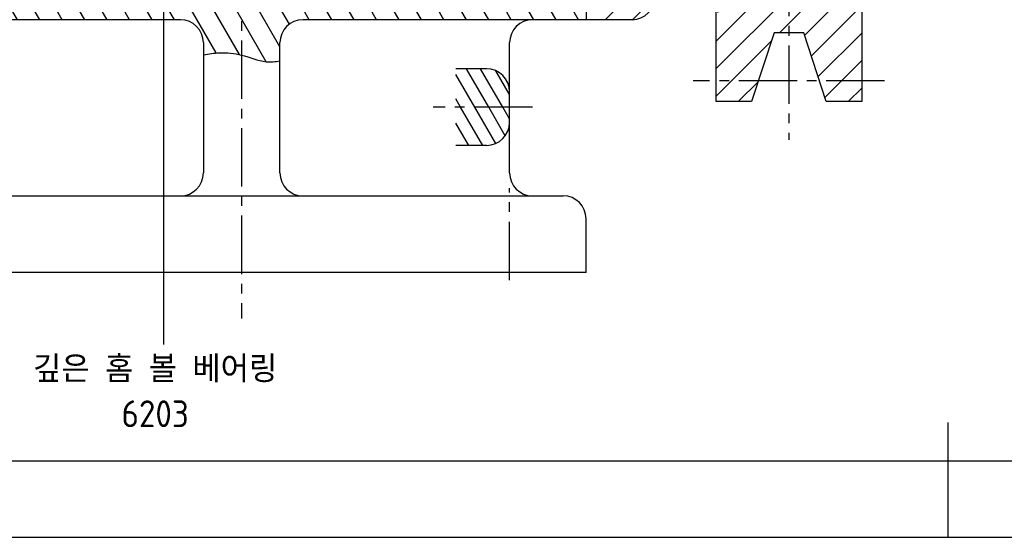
# Model space of a CAD drawing. Header units: millimetres. Extents: x 0 to 420, y 0 to 297.
# Tile 2 of 7: x 89 to 217, y 0 to 68. Entities that reach past the tile are written whole.
import ezdxf

# ---------------------------------------------------------------- set-up
doc = ezdxf.new("R2010")
doc.units = ezdxf.units.MM
doc.header["$LTSCALE"] = 0.4
doc.linetypes.add('CENTER2', pattern=[28.575, 19.05, -3.175, 3.175, -3.175])
for name, color, linetype in [('가는선', 1, 'Continuous'), ('문자', 2, 'Continuous'), ('외형선', 3, 'Continuous'), ('윤곽선', 5, 'Continuous'), ('중심선', 1, 'CENTER2')]:
    doc.layers.add(name, color=color, linetype=linetype)
doc.styles.get("Standard").update_dxf_attribs({"font": 'isocp.shx', "bigfont": 'whgtxt.shx'})
doc.dimstyles.new('ISO-25', dxfattribs={"dimtxt": 2.5, "dimasz": 2.5, "dimexe": 1.25, "dimexo": 0.625, "dimtad": 1, "dimdec": 4, "dimtxsty": 'Standard', "dimcen": 2.5, "dimadec": 4, "dimazin": 2, "dimtfac": 1, "dimtdec": 4, "dimtmove": 0, "dimatfit": 3, "dimfxl": 0, "dimarcsym": 0})

# ---------------------------------------------------------------- blocks, each defined once
blk = doc.blocks.new('*U4')
at = {"layer": '가는선'}
h = blk.add_hatch(dxfattribs=at)
h.set_pattern_fill('ANSI31', color=256, scale=0.8)
h.paths.add_polyline_path([(195.74, 128.59, 0.414214), (198.74, 131.59), (198.74, 139.59), (193.24, 139.59), (191.19, 133.29), (187.29, 133.29), (185.24, 139.59), (179.74, 139.59), (179.74, 131.59, 0.414214), (182.74, 128.59, -0.414214), (185.74, 125.59), (185.74, 120.09, -0.414214), (182.74, 117.09), (174.74, 117.09), (174.74, 107.39), (198.74, 107.39), (198.74, 117.09), (195.74, 117.09, -0.414214), (192.74, 120.09), (192.74, 125.59, -0.414214)])
h.paths.add_polyline_path([(184.36, 142.29), (179.74, 142.29), (179.74, 139.59), (185.24, 139.59)])
h.paths.add_polyline_path([(198.74, 142.29), (194.12, 142.29), (193.24, 139.59), (198.74, 139.59)])
h.paths.add_polyline_path([(198.74, 93.59), (174.74, 93.59), (174.74, 82.09), (182.74, 82.09, -0.414214), (185.74, 79.09), (185.74, 73.59, -0.414214), (182.74, 70.59, 0.414214), (179.74, 67.59), (179.74, 59.59), (185.24, 59.59), (187.29, 65.89), (191.19, 65.89), (193.24, 59.59), (198.74, 59.59), (198.74, 67.59, 0.414214), (195.74, 70.59, -0.414214), (192.74, 73.59), (192.74, 79.09, -0.414214), (195.74, 82.09), (198.74, 82.09)])
h.paths.add_polyline_path([(185.24, 59.59), (179.74, 59.59), (179.74, 56.89), (184.36, 56.89)])
h.paths.add_polyline_path([(198.74, 59.59), (193.24, 59.59), (194.12, 56.89), (198.74, 56.89)])
h = blk.add_hatch(dxfattribs=at)
h.set_pattern_fill('ANSI31', color=256, scale=0.8)
h.set_pattern_definition([(45, (0, -7.826), (-1.79605, 1.79605), [])])
edge = h.paths.add_edge_path()
edge.add_line((171.74, 84.59), (166.54, 84.59))
edge.add_line((166.54, 84.59), (166.54, 90.59))
edge.add_line((166.54, 90.59), (162.74, 90.59))
edge.add_line((162.74, 90.59), (162.74, 87.59))
edge.add_arc((159.74, 87.59), 3, 270, 360, ccw=False)
edge.add_line((159.74, 84.59), (159.74, 79.59))
edge.add_line((159.74, 79.59), (160.74, 79.59))
edge.add_line((160.74, 79.59), (162.74, 79.59))
edge.add_line((162.74, 79.59), (162.74, 76.84))
edge.add_line((162.74, 76.84), (167.34, 76.84))
edge.add_line((167.34, 76.84), (167.34, 78.59))
edge.add_line((167.34, 78.59), (171.74, 78.59))
edge.add_line((171.74, 78.59), (171.74, 84.59))
edge = h.paths.add_edge_path()
edge.add_line((171.74, 70.59), (167.34, 70.59))
edge.add_line((167.34, 70.59), (167.34, 72.34))
edge.add_line((167.34, 72.34), (162.74, 72.34))
edge.add_line((162.74, 72.34), (162.74, 67.59))
edge.add_line((162.74, 67.59), (168.74, 67.59))
edge.add_arc((168.74, 70.59), 3, 270, 360)
edge = h.paths.add_edge_path()
edge.add_line((171.74, 120.59), (167.34, 120.59))
edge.add_line((167.34, 120.59), (167.34, 122.34))
edge.add_line((167.34, 122.34), (162.74, 122.34))
edge.add_line((162.74, 122.34), (162.74, 119.59))
edge.add_line((162.74, 119.59), (160.74, 119.59))
edge.add_line((160.74, 119.59), (159.74, 119.59))
edge.add_line((159.74, 119.59), (159.74, 114.59))
edge.add_arc((159.74, 111.59), 3, 0, 90, ccw=False)
edge.add_line((162.74, 111.59), (162.74, 108.59))
edge.add_line((162.74, 108.59), (166.54, 108.59))
edge.add_line((166.54, 108.59), (166.54, 114.59))
edge.add_line((166.54, 114.59), (171.74, 114.59))
edge.add_line((171.74, 114.59), (171.74, 120.59))
edge = h.paths.add_edge_path()
edge.add_line((168.74, 131.59), (162.74, 131.59))
edge.add_line((162.74, 131.59), (162.74, 126.84))
edge.add_line((162.74, 126.84), (167.34, 126.84))
edge.add_line((167.34, 126.84), (167.34, 128.59))
edge.add_line((167.34, 128.59), (171.74, 128.59))
edge.add_arc((168.74, 128.59), 3, 0, 90)
h = blk.add_hatch(dxfattribs=at)
h.set_pattern_fill('ANSI31', color=256, scale=0.8, angle=75)
h.set_pattern_definition([(120, (0, -7.826), (-2.199705, -1.27), [])])
edge = h.paths.add_edge_path()
edge.add_spline(control_points=[(112.74, 63.01), (113.44, 63.15), (115.09, 63.36), (117.9, 63.12), (120.46, 61.93), (122.13, 62.1), (122.74, 62.23)], knot_values=[5.557115, 5.557115, 5.557115, 5.557115, 7.713533, 10.579661, 13.913756, 15.788698, 15.788698, 15.788698, 15.788698], degree=3, periodic=0)
edge.add_line((122.74, 62.23), (122.74, 64.59))
edge.add_arc((125.74, 64.59), 3, 90, 180, ccw=False)
edge.add_line((125.74, 67.59), (162.74, 67.59))
edge.add_line((162.74, 67.59), (162.74, 72.59))
edge.add_line((162.74, 72.59), (157.77, 72.59))
edge.add_line((157.77, 72.59), (155.74, 72.59))
edge.add_line((155.74, 72.59), (155.08, 72.97))
edge.add_line((155.08, 72.97), (153.74, 72.97))
edge.add_line((153.74, 72.97), (152.81, 74.59))
edge.add_line((152.81, 74.59), (153.74, 76.21))
edge.add_line((153.74, 76.21), (155.08, 76.21))
edge.add_line((155.08, 76.21), (155.74, 76.59))
edge.add_line((155.74, 76.59), (162.74, 76.59))
edge.add_line((162.74, 76.59), (162.74, 79.59))
edge.add_line((162.74, 79.59), (147.74, 79.59))
edge.add_line((147.74, 79.59), (147.74, 82.59))
edge.add_line((147.74, 82.59), (141.74, 82.59))
edge.add_line((141.74, 82.59), (141.74, 77.59))
edge.add_arc((138.74, 77.59), 3, 270, 360, ccw=False)
edge.add_line((138.74, 74.59), (96.74, 74.59))
edge.add_arc((96.74, 77.59), 3, 180, 270, ccw=False)
edge.add_line((93.74, 77.59), (93.74, 82.59))
edge.add_line((93.74, 82.59), (87.74, 82.59))
edge.add_line((87.74, 82.59), (87.74, 79.59))
edge.add_line((87.74, 79.59), (72.74, 79.59))
edge.add_line((72.74, 79.59), (72.74, 76.59))
edge.add_line((72.74, 76.59), (77.71, 76.59))
edge.add_line((77.71, 76.59), (79.74, 76.59))
edge.add_line((79.74, 76.59), (80.4, 76.21))
edge.add_line((80.4, 76.21), (81.74, 76.21))
edge.add_line((81.74, 76.21), (82.68, 74.59))
edge.add_line((82.68, 74.59), (81.74, 72.97))
edge.add_line((81.74, 72.97), (80.4, 72.97))
edge.add_line((80.4, 72.97), (79.74, 72.59))
edge.add_line((79.74, 72.59), (72.74, 72.59))
edge.add_line((72.74, 72.59), (72.74, 67.59))
edge.add_line((72.74, 67.59), (109.74, 67.59))
edge.add_arc((109.74, 64.59), 3, 0, 90, ccw=False)
edge.add_line((112.74, 64.59), (112.74, 63.01))
h.paths.add_polyline_path([(79.74, 72.97), (78.09, 72.97), (77.71, 72.59), (79.74, 72.59)], flags=17)
h.paths.add_polyline_path([(80.4, 72.97), (79.74, 72.97), (79.74, 72.59)], flags=17)
h.paths.add_polyline_path([(79.74, 76.59), (77.71, 76.59), (78.09, 76.21), (79.74, 76.21)], flags=17)
h.paths.add_polyline_path([(79.74, 76.59), (79.74, 76.21), (80.4, 76.21)], flags=17)
h.paths.add_polyline_path([(157.39, 72.97), (155.74, 72.97), (155.74, 72.59), (157.77, 72.59)], flags=17)
h.paths.add_polyline_path([(155.74, 72.97), (155.08, 72.97), (155.74, 72.59)], flags=17)
h.paths.add_polyline_path([(155.74, 76.59), (155.08, 76.21), (155.74, 76.21)], flags=17)
h.paths.add_polyline_path([(157.77, 76.59), (155.74, 76.59), (155.74, 76.21), (157.39, 76.21)], flags=17)
at = {"layer": 'Defpoints'}
blk.add_lwpolyline([(0, 0), (420, 0), (420, 297), (0, 297)], close=True, dxfattribs=at)
at = {"layer": '가는선'}
for p, q in [((149.74, 61.18), (145.74, 61.18)), ((149.74, 51.18), (145.74, 51.18))]:
    blk.add_line(p, q, dxfattribs=at)
at = {"layer": '가는선', "linetype": 'Continuous'}
for p, q in [((150.02, 56.18), (147.13, 61.18)), ((151.85, 56.18), (148.96, 61.18)), ((152.74, 57.82), (150.94, 60.93)), ((148.19, 56.18), (145.74, 60.42)), ((146.35, 56.18), (145.74, 57.24)), ((149.24, 51.18), (146.35, 56.18)), ((150.93, 51.43), (148.19, 56.18)), ((152.18, 52.44), (150.02, 56.18)), ((152.74, 54.64), (151.85, 56.18)), ((147.41, 51.18), (145.74, 54.07))]:
    blk.add_line(p, q, dxfattribs=at)
at = {"layer": '가는선'}
for centre, start, end in [((149.74, 58.18), 0, 90), ((149.74, 54.18), 270, 0)]:
    blk.add_arc(centre, 3, start, end, dxfattribs=at)
blk.add_open_spline([(112.74, 63.01), (113.44, 63.15), (115.09, 63.36), (117.9, 63.12), (120.46, 61.93), (122.13, 62.1), (122.74, 62.23)], degree=3, knots=[5.557115, 5.557115, 5.557115, 5.557115, 7.713533, 10.579661, 13.913756, 15.788698, 15.788698, 15.788698, 15.788698], dxfattribs=at)
at = {"layer": '외형선'}
for p, q in [((198.74, 142.29), (198.74, 56.89)), ((179.74, 56.89), (179.74, 82.09)), ((162.74, 72.59), (162.74, 67.59)), ((109.74, 67.59), (66.74, 67.59)), ((168.74, 67.59), (125.74, 67.59)), ((187.29, 65.89), (184.36, 56.89)), ((191.19, 65.89), (187.29, 65.89)), ((194.12, 56.89), (191.19, 65.89)), ((112.74, 64.59), (112.74, 47.59)), ((122.74, 47.59), (122.74, 64.59)), ((152.74, 47.59), (152.74, 64.59)), ((184.36, 56.89), (179.74, 56.89)), ((198.74, 56.89), (194.12, 56.89)), ((75.74, 44.59), (159.74, 44.59)), ((162.74, 34.59), (162.74, 41.59)), ((162.74, 34.59), (72.74, 34.59)), ((210, 15), (210, 0))]:
    blk.add_line(p, q, dxfattribs=at)
for centre, start, end in [((168.74, 70.59), 270, 0), ((109.74, 64.59), 360, 90), ((125.74, 64.59), 90, 180), ((155.74, 64.59), 90, 180), ((109.74, 47.59), 270, 0), ((125.74, 47.59), 180, 270), ((155.74, 47.59), 180, 270), ((159.74, 41.59), 0, 90)]:
    blk.add_arc(centre, 3, start, end, dxfattribs=at)
at = {"layer": '윤곽선'}
blk.add_lwpolyline([(10, 10), (410, 10), (410, 287), (10, 287)], close=True, dxfattribs=at)
at = {"layer": '중심선'}
for p, q in [((117.74, 190.59), (117.74, 28.59)), ((189.24, 87.09), (189.24, 51.89)), ((201.74, 59.59), (176.74, 59.59)), ((155.74, 56.18), (142.74, 56.18)), ((152.74, 33.59), (152.74, 45.59))]:
    blk.add_line(p, q, dxfattribs=at)
at = {"layer": '문자', "insert": (106.44, 19.05), "char_height": 3.5, "width": 43.6381, "attachment_point": 5}
blk.add_mtext('깊은 홈 볼 베어링\\P6203', dxfattribs=at)
blk.add_leader([(84.06, 81.42), (107.55, 77.99), (107.55, 25.16)], dimstyle='ISO-25', override={"dimgap": 0.625, "dimtad": 0, "dimldrblk": 'DotSmall'})

msp = doc.modelspace()

# ---------------------------------------------------------------- block references
msp.add_blockref('*U4', (0, 0))

doc.saveas('drawing.dxf')
